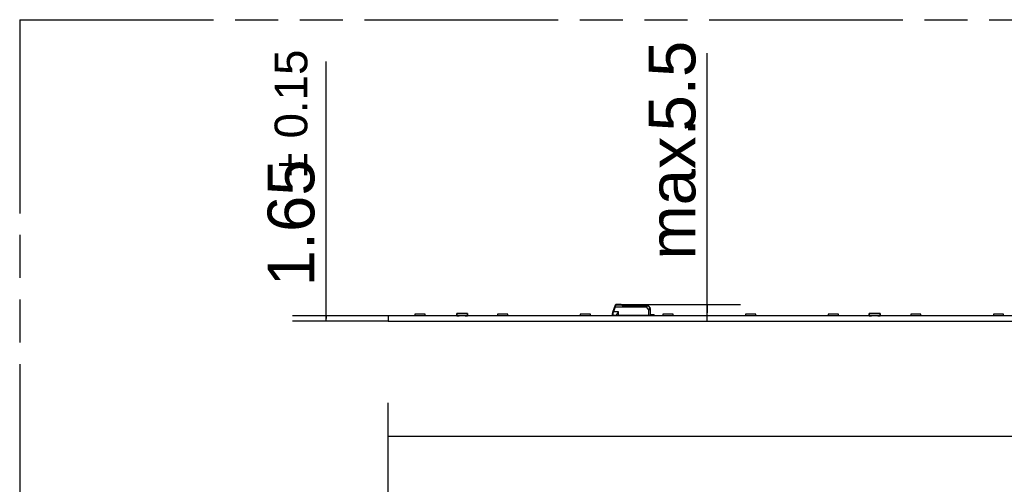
# Model space of a CAD drawing. Header units: millimetres. Extents: x 0 to 210, y 0 to 297.
# Tile 9 of 27: x 50 to 94, y 162 to 183. Entities that reach past the tile are written whole.
import ezdxf
from ezdxf.enums import TextEntityAlignment as Align

# ---------------------------------------------------------------- set-up
doc = ezdxf.new("R2010")
doc.units = ezdxf.units.MM
doc.header["$LTSCALE"] = 19.36
doc.linetypes.add('PHANTOM', pattern=[0.8, 0.45, -0.05, 0.1, -0.05, 0.1, -0.05])
doc.layers.get('0').update_dxf_attribs({"linetype": 'CONTINUOUS'})
doc.layers.add('DEFAULT_3', color=7, linetype='PHANTOM')
doc.layers.add('Z_DIM_2D', color=7, linetype='CONTINUOUS')
doc.styles.add('TEXTSTYLE_3', font='helveticaneueltw1g-ltcn.otf')
doc.styles.add('TEXTSTYLE_4', font='gdt', dxfattribs={"width": 0.7})
doc.dimstyles.new('DIMSTYLE_1', dxfattribs={"dimtxt": 2.1, "dimasz": 3.5, "dimexe": 1.5, "dimexo": 0, "dimgap": 0.525, "dimtad": 1, "dimdec": 3, "dimlfac": 7.000007, "dimdsep": 46, "dimtxsty": 'TEXTSTYLE_3', "dimblk": '_FILLED', "dimblk1": '_FILLED', "dimblk2": '_FILLED', "dimcen": 0.09, "dimclrt": 5, "dimadec": 3, "dimazin": 2, "dimtol": 1, "dimtp": 0.4, "dimtm": 0.4, "dimtfac": 1, "dimtdec": 3, "dimtofl": 0, "dimtmove": 0, "dimatfit": 3, "dimldrblk": '_FILLED', "dimfxl": 0, "dimtolj": 1, "dimarcsym": 0})
doc.dimstyles.new('DIMSTYLE_3', dxfattribs={"dimtxt": 2.1, "dimasz": 3.5, "dimexe": 1.5, "dimexo": 0, "dimgap": 0.525, "dimtad": 1, "dimdec": 3, "dimlfac": 7.000007, "dimdsep": 46, "dimtxsty": 'TEXTSTYLE_3', "dimblk": '_FILLED', "dimblk1": '_FILLED', "dimblk2": '_FILLED', "dimcen": 0.09, "dimclrt": 5, "dimadec": 3, "dimazin": 2, "dimtol": 1, "dimtp": 0.15, "dimtm": 0.15, "dimtfac": 1, "dimtdec": 3, "dimtofl": 0, "dimtmove": 0, "dimatfit": 3, "dimldrblk": '_FILLED', "dimfxl": 0, "dimtolj": 1, "dimarcsym": 0})
doc.dimstyles.new('DIMSTYLE_4', dxfattribs={"dimtxt": 2.1, "dimasz": 3.5, "dimexe": 1.5, "dimexo": 0, "dimgap": 0.525, "dimtad": 1, "dimdec": 3, "dimlfac": 7.000007, "dimdsep": 46, "dimtxsty": 'TEXTSTYLE_3', "dimblk": '_FILLED', "dimblk1": '_FILLED', "dimblk2": '_FILLED', "dimcen": 0.09, "dimclrt": 5, "dimadec": 3, "dimazin": 2, "dimtp": 0.1, "dimtm": 0.1, "dimtfac": 1, "dimtdec": 3, "dimtofl": 0, "dimtmove": 0, "dimatfit": 3, "dimldrblk": '_FILLED', "dimfxl": 0, "dimtolj": 1, "dimarcsym": 0})

# ---------------------------------------------------------------- blocks, each defined once
blk = doc.blocks.new('*D2')
at = {"layer": 'Z_DIM_2D', "color": 2, "linetype": 'Continuous', "transparency": 16777216}
for p, q in [((66.688, 151.86), (66.688, 165.449)), ((147.545, 151.86), (147.545, 165.449)), ((66.688, 163.949), (107.117, 163.949)), ((147.545, 163.949), (107.117, 163.949))]:
    blk.add_line(p, q, dxfattribs=at)
at = {"layer": 'Z_DIM_2D', "color": 5, "linetype": 'Continuous', "transparency": 16777216}
for s, height, style, p in [('566', 2.1, 'TEXTSTYLE_3', (105.025, 164.474)), ('`', 1.47, 'TEXTSTYLE_4', (107.998, 164.789)), ('0.4', 1.47, 'TEXTSTYLE_3', (110.09, 164.789))]:
    blk.add_text(s, height=height, dxfattribs=dict(at, style=style)).set_placement(p, align=Align.CENTER)
blk = doc.blocks.new('_FILLED')
at = {"color": 0, "linetype": 'ByBlock'}
blk.add_solid([(0, 0), (-1, 0.125), (-1, -0.125)], dxfattribs=at)
blk = doc.blocks.new('_NONE')
blk = doc.blocks.new('*D7')
at = {"layer": 'Z_DIM_2D', "color": 2, "linetype": 'Continuous', "transparency": 16777216}
for p, q in [((63.895, 169.24), (63.895, 180.794)), ((66.688, 169.358), (62.395, 169.358)), ((66.688, 169.122), (62.395, 169.122)), ((63.895, 169.358), (63.895, 169.24)), ((63.895, 169.122), (63.895, 169.24))]:
    blk.add_line(p, q, dxfattribs=at)
at = {"layer": 'Z_DIM_2D', "color": 5, "linetype": 'Continuous', "transparency": 16777216}
for s, height, style, p in [('0.15', 1.47, 'TEXTSTYLE_3', (63.055, 177.339)), ('1.65', 2.1, 'TEXTSTYLE_3', (63.37, 170.687)), ('`', 1.47, 'TEXTSTYLE_4', (63.055, 175.624))]:
    blk.add_text(s, height=height, rotation=90, dxfattribs=dict(at, style=style)).set_placement(p)
blk = doc.blocks.new('*D8')
at = {"layer": 'Z_DIM_2D', "color": 2, "linetype": 'Continuous', "transparency": 16777216}
for p, q in [((81.018, 169.494), (81.018, 181.18)), ((77.155, 169.865), (82.518, 169.865)), ((81.018, 169.865), (81.018, 169.494)), ((81.018, 169.122), (81.018, 169.494))]:
    blk.add_line(p, q, dxfattribs=at)
at = {"layer": 'Z_DIM_2D', "color": 5, "linetype": 'Continuous', "transparency": 16777216, "style": 'TEXTSTYLE_3'}
for s, p in [('5.5', (80.493, 177.654)), ('max. ', (80.493, 171.887))]:
    blk.add_text(s, height=2.1, rotation=90, dxfattribs=at).set_placement(p)

msp = doc.modelspace()

# ---------------------------------------------------------------- linework, layer by layer
at = {"color": 9, "linetype": 'Continuous'}
for p, q in [((69.76915, 169.36535), (69.76915, 169.46535)), ((70.24986, 169.46535), (70.24986, 169.36535)), ((76.79561, 169.49291), (76.79854, 169.4919)), ((76.89505, 169.76629), (76.81198, 169.53801)), ((77.04163, 169.53801), (76.81198, 169.53801)), ((76.89505, 169.77254), (76.90788, 169.81568)), ((76.89505, 169.77254), (78.29338, 169.77254)), ((76.89505, 169.76629), (78.29338, 169.76629)), ((76.91591, 169.84259), (76.9208, 169.859)), ((76.9208, 169.859), (76.9208, 169.86535)), ((76.9208, 169.859), (77.15506, 169.859)), ((77.04163, 169.37964), (77.04163, 169.53801)), ((77.15506, 169.86535), (77.15506, 169.859)), ((77.18743, 169.84671), (77.19516, 169.84022)), ((77.19516, 169.84022), (77.2096, 169.82807)), ((77.23269, 169.80893), (77.23552, 169.80662)), ((77.23552, 169.80662), (78.31164, 169.80662)), ((78.29338, 169.77254), (78.29338, 169.76629)), ((78.38956, 169.65166), (78.29338, 169.76629)), ((78.31164, 169.82249), (78.31164, 169.80662)), ((78.33941, 169.8073), (78.35535, 169.81026)), ((78.38956, 169.65166), (78.39125, 169.37964)), ((88.30842, 169.36535), (88.30842, 169.46535)), ((88.78913, 169.46535), (88.78913, 169.36535)), ((69.76665, 169.46285), (70.25236, 169.46285)), ((69.87379, 169.36785), (69.76665, 169.36785)), ((70.25236, 169.36785), (70.14522, 169.36785)), ((76.79164, 169.39392), (76.79164, 169.44303)), ((77.01307, 169.37964), (77.01307, 169.37249)), ((77.11726, 169.37249), (77.11726, 169.37964)), ((78.34164, 169.37249), (78.34164, 169.37964)), ((78.61307, 169.41535), (78.61307, 169.39392)), ((88.30592, 169.46285), (88.79163, 169.46285)), ((88.41306, 169.36785), (88.30592, 169.36785)), ((88.79163, 169.36785), (88.68449, 169.36785))]:
    msp.add_line(p, q, dxfattribs=at)
at = {"color": 7, "linetype": 'Continuous'}
for p, q in [((69.84986, 169.46535), (69.76915, 169.46535)), ((69.87129, 169.46535), (69.85236, 169.46535)), ((70.14272, 169.46535), (69.87629, 169.46535)), ((70.16665, 169.46535), (70.14772, 169.46535)), ((70.24986, 169.46535), (70.16915, 169.46535)), ((76.89395, 169.84655), (76.77168, 169.51062)), ((76.79854, 169.4919), (76.81198, 169.53802)), ((76.89488, 169.76635), (76.8959, 169.76912)), ((77.15506, 169.86535), (76.9208, 169.86535)), ((77.20362, 169.85027), (77.24402, 169.82249)), ((77.24382, 169.82249), (78.34416, 169.82249)), ((78.36605, 169.81228), (78.45493, 169.70636)), ((78.47735, 169.37964), (78.47498, 169.65202)), ((88.38913, 169.46535), (88.30842, 169.46535)), ((88.41056, 169.46535), (88.39163, 169.46535)), ((88.68199, 169.46535), (88.41556, 169.46535)), ((88.70592, 169.46535), (88.68699, 169.46535)), ((88.78913, 169.46535), (88.70842, 169.46535)), ((66.68808, 169.35821), (66.68808, 169.12249)), ((147.54514, 169.35821), (66.68808, 169.35821)), ((66.68808, 169.12249), (147.54514, 169.12249)), ((67.88808, 169.43964), (67.88808, 169.36535)), ((68.34522, 169.43964), (67.88808, 169.43964)), ((68.34522, 169.36535), (67.88808, 169.36535)), ((68.34522, 169.36535), (68.34522, 169.43964)), ((69.76665, 169.46285), (69.76665, 169.36785)), ((69.76915, 169.36535), (69.87129, 169.36535)), ((69.85236, 169.45535), (69.85236, 169.46285)), ((69.87379, 169.45535), (69.85236, 169.45535)), ((69.87379, 169.46285), (69.87379, 169.45535)), ((69.87379, 169.36785), (69.87379, 169.37535)), ((69.87379, 169.37535), (70.14522, 169.37535)), ((70.14522, 169.45535), (70.14522, 169.46285)), ((70.16665, 169.45535), (70.14522, 169.45535)), ((70.14522, 169.37535), (70.14522, 169.36785)), ((70.14772, 169.36535), (70.24986, 169.36535)), ((70.16665, 169.46285), (70.16665, 169.45535)), ((70.25236, 169.36785), (70.25236, 169.46285)), ((71.60236, 169.43964), (71.60236, 169.36535)), ((72.0595, 169.43964), (71.60236, 169.43964)), ((72.0595, 169.36535), (71.60236, 169.36535)), ((72.0595, 169.36535), (72.0595, 169.43964)), ((75.31664, 169.43964), (75.31664, 169.36535)), ((75.77379, 169.43964), (75.31664, 169.43964)), ((75.77379, 169.36535), (75.31664, 169.36535)), ((75.77379, 169.36535), (75.77379, 169.43964)), ((76.76307, 169.42249), (76.76307, 169.46183)), ((76.77021, 169.37249), (76.77021, 169.40371)), ((76.77021, 169.37249), (77.10533, 169.37249)), ((76.79164, 169.39392), (76.95593, 169.39392)), ((76.95593, 169.37964), (76.95593, 169.40635)), ((78.47735, 169.37964), (76.95593, 169.37964)), ((77.09878, 169.37964), (77.10593, 169.37249)), ((77.10593, 169.37249), (77.20593, 169.37249)), ((78.34164, 169.37249), (78.6345, 169.37249)), ((78.47704, 169.41535), (78.6345, 169.41535)), ((78.47723, 169.39392), (78.61307, 169.39392)), ((78.6345, 169.37249), (78.6345, 169.41535)), ((79.03092, 169.43964), (79.03092, 169.36535)), ((79.48807, 169.43964), (79.03092, 169.43964)), ((79.48807, 169.36535), (79.03092, 169.36535)), ((79.48807, 169.36535), (79.48807, 169.43964)), ((82.74521, 169.43964), (82.74521, 169.36535)), ((83.20235, 169.43964), (82.74521, 169.43964)), ((83.20235, 169.36535), (82.74521, 169.36535)), ((83.20235, 169.36535), (83.20235, 169.43964)), ((86.45949, 169.43964), (86.45949, 169.36535)), ((86.91663, 169.43964), (86.45949, 169.43964)), ((86.91663, 169.36535), (86.45949, 169.36535)), ((86.91663, 169.36535), (86.91663, 169.43964)), ((88.30592, 169.46285), (88.30592, 169.36785)), ((88.30842, 169.36535), (88.41056, 169.36535)), ((88.39163, 169.46285), (88.39163, 169.45535)), ((88.41306, 169.45535), (88.39163, 169.45535)), ((88.41306, 169.45535), (88.41306, 169.46285)), ((88.41306, 169.37535), (88.41306, 169.36785)), ((88.41306, 169.37535), (88.68449, 169.37535)), ((88.68449, 169.45535), (88.68449, 169.46285)), ((88.70592, 169.45535), (88.68449, 169.45535)), ((88.68449, 169.37535), (88.68449, 169.36785)), ((88.68699, 169.36535), (88.78913, 169.36535)), ((88.70592, 169.45535), (88.70592, 169.46285)), ((88.79163, 169.36785), (88.79163, 169.46285)), ((90.17377, 169.43964), (90.17377, 169.36535)), ((90.63091, 169.43964), (90.17377, 169.43964)), ((90.63091, 169.36535), (90.17377, 169.36535)), ((90.63091, 169.36535), (90.63091, 169.43964)), ((93.88805, 169.43964), (93.88805, 169.36535)), ((94.3452, 169.43964), (93.88805, 169.43964)), ((94.3452, 169.36535), (93.88805, 169.36535)), ((94.3452, 169.36535), (94.3452, 169.43964))]:
    msp.add_line(p, q, dxfattribs=at)
for centre, radius, start, end in [((69.76915, 169.46285), 0.0025, 90, 180), ((69.84986, 169.46285), 0.0025, 0, 90), ((69.87629, 169.46285), 0.0025, 90, 180), ((70.14272, 169.46285), 0.0025, 0, 90), ((70.16915, 169.46285), 0.0025, 90, 180), ((70.24986, 169.46285), 0.0025, 0, 90), ((76.90593, 169.46178), 0.14286, 160.010256, 179.978504), ((76.9208, 169.83678), 0.02857, 90, 160.001587), ((77.15506, 169.77964), 0.08571, 55.49243, 89.999268), ((78.34416, 169.79392), 0.02857, 39.991183, 89.999985), ((78.38927, 169.65127), 0.08571, 0.5, 40.000002), ((88.30842, 169.46285), 0.0025, 90, 180), ((88.38913, 169.46285), 0.0025, 0, 90), ((88.41556, 169.46285), 0.0025, 90, 180), ((88.68199, 169.46285), 0.0025, 0, 90), ((88.70842, 169.46285), 0.0025, 90, 180), ((88.78913, 169.46285), 0.0025, 0, 90), ((69.76915, 169.36785), 0.0025, 180, 270), ((69.87129, 169.36785), 0.0025, 270, 360), ((70.14772, 169.36785), 0.0025, 180, 270), ((70.24986, 169.36785), 0.0025, 270, 360), ((76.79164, 169.42249), 0.02857, 180, 269.999617), ((77.20593, 169.45821), 0.08571, 270, 290.296257), ((78.34164, 169.45821), 0.08571, 246.443536, 270), ((88.30842, 169.36785), 0.0025, 180, 270), ((88.41056, 169.36785), 0.0025, 270, 360), ((88.68699, 169.36785), 0.0025, 180, 270), ((88.78913, 169.36785), 0.0025, 270, 360)]:
    msp.add_arc(centre, radius, start, end, dxfattribs=at)
at = {"color": 9, "linetype": 'Continuous'}
for centre, radius, start, end in [((76.58633, 169.68357), 0.32098, 15.542822, 16.076615), ((80.78044, 168.66611), 4.03959, 163.347499, 163.466451), ((70.27684, 171.81498), 6.92586, 343.291009, 343.453918), ((77.15029, 169.80304), 0.05734, 49.620102, 54.496209), ((78.76399, 171.67606), 2.41478, 229.932061, 230.185987), ((78.45081, 171.30179), 1.92677, 230.213175, 230.786841), ((79.04194, 165.99955), 3.87202, 100.45347, 100.687101)]:
    msp.add_arc(centre, radius, start, end, dxfattribs=at)
at = {"color": 7, "linetype": 'Continuous'}
msp.add_ellipse((76.79164, 169.35821), major_axis=(0.03571, 0), ratio=1, start_param=1.57079633, end_param=2.21429744, dxfattribs=at)
at = {"color": 9, "linetype": 'Continuous'}
for points, knots in [([(76.77168, 169.51062), (76.77051, 169.5074), (76.78142, 169.49868), (76.78924, 169.49523), (76.79561, 169.49291)], [0, 0, 0, 0, 0.33579988, 1, 1, 1, 1]), ([(76.81198, 169.53802), (76.80856, 169.53927), (76.80226, 169.54152), (76.79477, 169.54429), (76.79001, 169.54585), (76.7874, 169.54696), (76.78616, 169.54701), (76.78518, 169.54772), (76.78512, 169.54755)], [0, 0, 0, 0, 0.38287687, 0.70715107, 0.83148307, 0.92383572, 0.98070802, 1, 1, 1, 1]), ([(76.79164, 169.44303), (76.79163, 169.44678), (76.79221, 169.46325), (76.79506, 169.47965), (76.79854, 169.4919)], [0, 0, 0, 0, 0.22735362, 1, 1, 1, 1]), ([(76.89464, 169.77287), (76.88892, 169.77525), (76.88051, 169.77673), (76.87197, 169.7777), (76.86852, 169.77672), (76.8682, 169.7758)], [0, 0, 0, 0, 0.6796719, 0.89304751, 1, 1, 1, 1]), ([(76.89603, 169.76951), (76.89271, 169.77062), (76.88646, 169.77256), (76.87753, 169.77518), (76.8725, 169.77585), (76.86848, 169.77657), (76.8682, 169.77581)], [0, 0, 0, 0, 0.36485729, 0.69745905, 0.9156647, 1, 1, 1, 1]), ([(76.8682, 169.77581), (76.86826, 169.77598), (76.86924, 169.77527), (76.87048, 169.77522), (76.87309, 169.77411), (76.87785, 169.77255), (76.88534, 169.76979), (76.89163, 169.76753), (76.89505, 169.76629)], [0, 0, 0, 0, 0.01928704, 0.07620129, 0.16856745, 0.29283202, 0.61715602, 1, 1, 1, 1]), ([(76.88343, 169.81765), (76.88404, 169.81934), (76.89087, 169.82706), (76.90265, 169.82564), (76.91027, 169.82372)], [0, 0, 0, 0, 0.18596907, 1, 1, 1, 1]), ([(76.89395, 169.84655), (76.89557, 169.85102), (76.90405, 169.85909), (76.91515, 169.85981), (76.9208, 169.859)], [0, 0, 0, 0, 0.45471381, 1, 1, 1, 1]), ([(77.18743, 169.84671), (77.18891, 169.84781), (77.19348, 169.85085), (77.20046, 169.85245), (77.20362, 169.85027)], [0, 0, 0, 0, 0.32404138, 1, 1, 1, 1]), ([(78.31164, 169.80662), (78.31143, 169.8033), (78.3105, 169.79659), (78.30885, 169.78649), (78.30373, 169.77664), (78.29683, 169.77361), (78.29338, 169.77254)], [0, 0, 0, 0, 0.24007625, 0.48747932, 0.73977005, 1, 1, 1, 1]), ([(78.29338, 169.76628), (78.30168, 169.76882), (78.31662, 169.77992), (78.32141, 169.79657), (78.32389, 169.8044)], [0, 0, 0, 0, 0.51373403, 1, 1, 1, 1]), ([(78.32389, 169.8044), (78.32344, 169.8069), (78.32182, 169.81376), (78.3166, 169.82249), (78.31164, 169.82249)], [0, 0, 0, 0, 0.33888293, 1, 1, 1, 1]), ([(78.35535, 169.81026), (78.35797, 169.81077), (78.36112, 169.81045), (78.36538, 169.81297), (78.36605, 169.81228)], [0, 0, 0, 0, 0.73655391, 1, 1, 1, 1]), ([(76.76307, 169.46183), (76.76307, 169.4566), (76.77207, 169.44525), (76.78466, 169.44304), (76.79164, 169.44303)], [0, 0, 0, 0, 0.42839797, 1, 1, 1, 1])]:
    msp.add_open_spline(points, degree=3, knots=knots, dxfattribs=at)
at = {"color": 7, "linetype": 'Continuous'}
for points, knots in [([(76.95593, 169.40635), (76.95593, 169.41534), (76.9671, 169.43585), (76.98694, 169.46622), (77.01331, 169.50138), (77.03201, 169.52559), (77.04162, 169.53801)], [0, 0, 0, 0, 0.17058311, 0.41793286, 0.7019008, 1, 1, 1, 1]), ([(77.23552, 169.80662), (77.23696, 169.81051), (77.23917, 169.81501), (77.24194, 169.82249), (77.24382, 169.82249)], [0, 0, 0, 0, 0.68839788, 1, 1, 1, 1]), ([(78.45493, 169.70636), (78.45458, 169.70678), (78.45267, 169.70365), (78.44919, 169.70229), (78.4431, 169.6964), (78.43513, 169.69008), (78.42535, 169.68175), (78.40997, 169.66888), (78.39788, 169.65868), (78.38956, 169.65166)], [0, 0, 0, 0, 0.01920117, 0.07603136, 0.16832925, 0.29257067, 0.44402588, 0.61688966, 1, 1, 1, 1]), ([(78.38956, 169.65166), (78.40046, 169.65178), (78.41631, 169.65195), (78.4364, 169.65206), (78.44928, 169.65222), (78.45947, 169.652), (78.46794, 169.6526), (78.4715, 169.65146), (78.47497, 169.65256), (78.47498, 169.65202)], [0, 0, 0, 0, 0.38293417, 0.55579177, 0.70727243, 0.83155476, 0.92389552, 0.9807617, 1, 1, 1, 1]), ([(78.6345, 169.38678), (78.63003, 169.39013), (78.62268, 169.39326), (78.61509, 169.39392), (78.61307, 169.39392)], [0, 0, 0, 0, 0.73465465, 1, 1, 1, 1])]:
    msp.add_open_spline(points, degree=3, knots=knots, dxfattribs=at)
at = {"color": 9, "linetype": 'Continuous'}
for points in [[(77.15507, 169.859), (77.15925, 169.859), (77.16346, 169.85836), (77.1675, 169.85728)], [(77.1675, 169.85728), (77.17322, 169.85574), (77.17876, 169.85315), (77.18359, 169.84971)], [(78.31164, 169.80662), (78.31578, 169.80629), (78.31991, 169.80557), (78.32389, 169.8044)]]:
    msp.add_open_spline(points, degree=3, dxfattribs=at)
at = {"layer": 'DEFAULT_3', "color": 91, "linetype": 'PHANTOM', "true_color": 0x80ff80}
for q in [(50.12864, 132.68), (150.12864, 182.68)]:
    msp.add_line((50.12864, 182.68), q, dxfattribs=at)

# ---------------------------------------------------------------- dimensions: what is measured, and where the dimension line sits
at = {"layer": 'Z_DIM_2D', "color": 2, "linetype": 'Continuous'}
dim = msp.add_linear_dim(base=(81.01841, 169.86535), p1=(66.68808, 169.12249), p2=(77.15506, 169.86535), angle=90, text='max. <>', dimstyle='DIMSTYLE_4', override={"dimblk1": 'NONE', "dimblk2": 'NONE', "dimsah": 1}, dxfattribs=at)
dim.commit()
dim.dimension.update_dxf_attribs({"geometry": '*D8', "text_midpoint": (81.01841, 176.53364), "dimtype": 160})
dim = msp.add_linear_dim(base=(63.8954, 169.35821), p1=(66.68808, 169.12249), p2=(66.68808, 169.35821), angle=90, dimstyle='DIMSTYLE_3', override={"dimblk1": 'NONE', "dimblk2": 'NONE', "dimsah": 1}, dxfattribs=at)
dim.commit()
dim.dimension.update_dxf_attribs({"geometry": '*D7', "text_midpoint": (63.8954, 175.74083), "dimtype": 160})
dim = msp.add_linear_dim(base=(147.54514, 163.94881), p1=(66.68808, 151.86042), p2=(147.54514, 151.86042), dimstyle='DIMSTYLE_1', override={"dimblk1": 'NONE', "dimblk2": 'NONE', "dimsah": 1}, dxfattribs=at)
dim.commit()
dim.dimension.update_dxf_attribs({"geometry": '*D2', "text_midpoint": (107.11661, 163.94881), "dimtype": 160})

doc.saveas('drawing.dxf')
